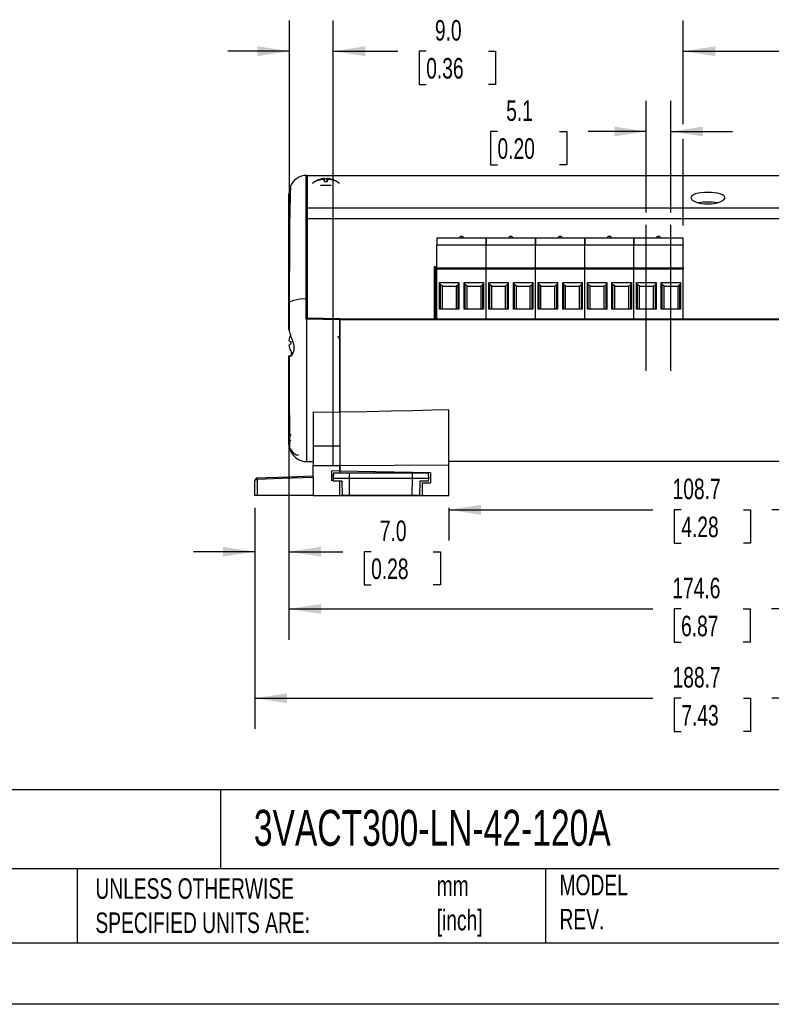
# Model space of a CAD drawing. Header units: millimetres. Extents: x 0 to 1397, y 0 to 1080.
# Tile 6 of 11: x 675 to 1063, y 0 to 507. Entities that reach past the tile are written whole.
import ezdxf

# ---------------------------------------------------------------- set-up
doc = ezdxf.new("R2010")
doc.units = ezdxf.units.MM
doc.header["$LTSCALE"] = 5
doc.linetypes.add('CENTERX2', pattern=[20.32, 12.7, -2.54, 2.54, -2.54])
doc.layers.add('CENTER', color=40, linetype='CENTERX2')
doc.layers.add('DIMENSIONS', color=140, linetype='Continuous', lineweight=25)
doc.layers.add('TEXT', color=140, linetype='Continuous', lineweight=25)
doc.styles.add('SLDTEXTSTYLE0', font='TXT', dxfattribs={"width": 0.7})
doc.dimstyles.new('SLDDIMSTYLE0', dxfattribs={"dimtxt": 10.790039, "dimasz": 16.51, "dimexe": 0, "dimexo": 0.0625, "dimgap": 2.69751, "dimtad": 0, "dimtih": 1, "dimtoh": 1, "dimdec": 1, "dimlfac": 0.4, "dimrnd": 1e-09, "dimzin": 12, "dimdsep": 46, "dimtxsty": 'SLDTEXTSTYLE0', "dimsah": 1, "dimcen": 0.09, "dimadec": 0, "dimazin": 3, "dimtfac": 1, "dimtdec": 1, "dimtofl": 0, "dimtmove": 0, "dimatfit": 3, "dimfxl": 0, "dimfrac": 2, "dimtolj": 1, "dimtzin": 12, "dimarcsym": 0})
doc.dimstyles.new('SLDDIMSTYLE2', dxfattribs={"dimtxt": 10.790039, "dimasz": 16.51, "dimexe": 0, "dimexo": 0.0625, "dimgap": 2.69751, "dimtad": 0, "dimtih": 1, "dimtoh": 1, "dimdec": 1, "dimlfac": 0.4, "dimrnd": 1e-09, "dimzin": 12, "dimdsep": 46, "dimtxsty": 'SLDTEXTSTYLE0', "dimsah": 1, "dimcen": 0.09, "dimadec": 0, "dimazin": 3, "dimtfac": 1, "dimtdec": 1, "dimtmove": 0, "dimatfit": 0, "dimfxl": 0, "dimfrac": 2, "dimtolj": 1, "dimtzin": 12, "dimarcsym": 0})
doc.dimstyles.new('SLDDIMSTYLE4', dxfattribs={"dimtxt": 10.790039, "dimasz": 16.51, "dimexe": 0, "dimexo": 0.0625, "dimgap": 2.69751, "dimtad": 0, "dimtih": 1, "dimtoh": 1, "dimdec": 1, "dimlfac": 0.4, "dimrnd": 1e-09, "dimzin": 4, "dimdsep": 46, "dimtxsty": 'SLDTEXTSTYLE0', "dimsah": 1, "dimcen": 0.09, "dimadec": 0, "dimazin": 1, "dimtfac": 1, "dimtdec": 1, "dimtmove": 0, "dimatfit": 0, "dimfxl": 0, "dimfrac": 2, "dimtolj": 1, "dimtzin": 12, "dimarcsym": 0})

# ---------------------------------------------------------------- blocks, each defined once
blk = doc.blocks.new('_D_9')
at = {"layer": 'DIMENSIONS'}
for p, q in [((814.41, 348.1), (814.41, 507.1)), ((836.97, 277.34), (836.97, 507.1)), ((814.41, 491.22), (782.66, 491.22)), ((836.97, 491.22), (870.31, 491.22)), ((884.93, 491.22), (881.31, 491.22)), ((881.31, 491.22), (881.31, 474.07)), ((916.99, 491.22), (920.62, 491.22)), ((920.62, 491.22), (920.62, 474.07)), ((881.31, 474.07), (884.93, 474.07)), ((920.62, 474.07), (916.99, 474.07))]:
    blk.add_line(p, q, dxfattribs=at)
for points in [[(814.41, 491.22), (797.9, 493.76), (797.9, 488.68)], [(836.97, 491.22), (853.48, 488.68), (853.48, 493.76)]]:
    blk.add_solid(points, dxfattribs=at)
at = {"layer": 'DIMENSIONS', "char_height": 10.583, "attachment_point": 1, "style": 'SLDTEXTSTYLE0'}
for s, insert in [('9.0', (889.42, 507.28)), ('0.36', (884.93, 487.72))]:
    blk.add_mtext(s, dxfattribs=dict(at, insert=insert))
blk = doc.blocks.new('_D_10')
at = {"layer": 'DIMENSIONS'}
for p, q in [((1017.47, 453.66), (1017.47, 507.1)), ((1250.69, 368.14), (1250.69, 507.1)), ((1017.47, 491.22), (1103.43, 491.22)), ((1118.05, 491.22), (1114.43, 491.22)), ((1114.43, 491.22), (1114.43, 474.07)), ((1150.11, 491.22), (1153.74, 491.22)), ((1153.74, 491.22), (1153.74, 474.07)), ((1250.69, 491.22), (1164.74, 491.22)), ((1114.43, 474.07), (1118.05, 474.07)), ((1153.74, 474.07), (1150.11, 474.07)), ((1017.47, 401.41), (1017.47, 446.04))]:
    blk.add_line(p, q, dxfattribs=at)
for points in [[(1017.47, 491.22), (1033.98, 488.68), (1033.98, 493.76)], [(1250.69, 491.22), (1234.18, 493.76), (1234.18, 488.68)]]:
    blk.add_solid(points, dxfattribs=at)
at = {"layer": 'DIMENSIONS', "char_height": 10.583, "attachment_point": 1, "style": 'SLDTEXTSTYLE0'}
for s, insert in [('93.3', (1118.05, 507.28)), ('3.67', (1118.05, 487.72))]:
    blk.add_mtext(s, dxfattribs=dict(at, insert=insert))
blk = doc.blocks.new('_D_12')
at = {"layer": 'DIMENSIONS'}
for p, q in [((896.67, 255.94), (896.67, 239)), ((896.67, 254.88), (1001.84, 254.88)), ((1016.46, 254.88), (1012.84, 254.88)), ((1012.84, 254.88), (1012.84, 237.73)), ((1048.53, 254.88), (1052.15, 254.88)), ((1052.15, 254.88), (1052.15, 237.73)), ((1168.32, 254.88), (1063.15, 254.88)), ((1168.32, 255.94), (1168.32, 239)), ((1012.84, 237.73), (1016.46, 237.73)), ((1052.15, 237.73), (1048.53, 237.73))]:
    blk.add_line(p, q, dxfattribs=at)
for points in [[(896.67, 254.88), (913.18, 252.34), (913.18, 257.42)], [(1168.32, 254.88), (1151.81, 257.42), (1151.81, 252.34)]]:
    blk.add_solid(points, dxfattribs=at)
at = {"layer": 'DIMENSIONS', "char_height": 10.583, "attachment_point": 1, "style": 'SLDTEXTSTYLE0'}
for s, insert in [('108.7', (1011.97, 270.94)), ('4.28', (1016.46, 251.37))]:
    blk.add_mtext(s, dxfattribs=dict(at, insert=insert))
blk = doc.blocks.new('_D_13')
at = {"layer": 'DIMENSIONS'}
for p, q in [((796.62, 255.94), (796.62, 141.91)), ((1268.36, 255.94), (1268.36, 141.91)), ((796.62, 157.78), (1001.84, 157.78)), ((1016.46, 157.78), (1012.84, 157.78)), ((1012.84, 157.78), (1012.84, 140.63)), ((1048.53, 157.78), (1052.15, 157.78)), ((1052.15, 157.78), (1052.15, 140.63)), ((1268.36, 157.78), (1063.15, 157.78)), ((1012.84, 140.63), (1016.46, 140.63)), ((1052.15, 140.63), (1048.53, 140.63))]:
    blk.add_line(p, q, dxfattribs=at)
for points in [[(796.62, 157.78), (813.13, 155.24), (813.13, 160.32)], [(1268.36, 157.78), (1251.85, 160.32), (1251.85, 155.24)]]:
    blk.add_solid(points, dxfattribs=at)
at = {"layer": 'DIMENSIONS', "char_height": 10.583, "attachment_point": 1, "style": 'SLDTEXTSTYLE0'}
for s, insert in [('188.7', (1011.97, 173.84)), ('7.43', (1016.46, 154.27))]:
    blk.add_mtext(s, dxfattribs=dict(at, insert=insert))
blk = doc.blocks.new('_D_14')
at = {"layer": 'DIMENSIONS'}
for p, q in [((814.14, 333.14), (814.13, 187.94)), ((1250.62, 333.12), (1250.61, 237.1)), ((1250.61, 229.48), (1250.61, 187.91)), ((814.13, 203.81), (1001.71, 203.8)), ((1016.34, 203.8), (1012.71, 203.8)), ((1012.71, 203.8), (1012.71, 186.65)), ((1048.4, 203.8), (1052.02, 203.8)), ((1052.02, 203.8), (1052.02, 186.65)), ((1250.61, 203.78), (1063.02, 203.8)), ((1012.71, 186.65), (1016.34, 186.65)), ((1052.02, 186.65), (1048.4, 186.65))]:
    blk.add_line(p, q, dxfattribs=at)
for points in [[(814.13, 203.81), (830.64, 201.27), (830.64, 206.35)], [(1250.61, 203.78), (1234.1, 206.32), (1234.1, 201.24)]]:
    blk.add_solid(points, dxfattribs=at)
at = {"layer": 'DIMENSIONS', "char_height": 10.583, "attachment_point": 1, "style": 'SLDTEXTSTYLE0'}
for s, insert in [('174.6', (1011.85, 219.86)), ('6.87', (1016.34, 200.29))]:
    blk.add_mtext(s, dxfattribs=dict(at, insert=insert))
blk = doc.blocks.new('_D_15')
at = {"layer": 'DIMENSIONS'}
for p, q in [((814.14, 333.14), (814.14, 217.41)), ((796.62, 255.94), (796.62, 217.41)), ((796.62, 233.29), (764.87, 233.29)), ((814.14, 233.29), (841.9, 233.29)), ((856.53, 233.29), (852.9, 233.29)), ((852.9, 233.29), (852.9, 216.14)), ((888.59, 233.29), (892.22, 233.29)), ((892.22, 233.29), (892.22, 216.14)), ((852.9, 216.14), (856.53, 216.14)), ((892.22, 216.14), (888.59, 216.14))]:
    blk.add_line(p, q, dxfattribs=at)
for points in [[(796.62, 233.29), (780.11, 235.83), (780.11, 230.75)], [(814.14, 233.29), (830.65, 230.75), (830.65, 235.83)]]:
    blk.add_solid(points, dxfattribs=at)
at = {"layer": 'DIMENSIONS', "char_height": 10.583, "attachment_point": 1, "style": 'SLDTEXTSTYLE0'}
for s, insert in [('7.0', (861.02, 249.35)), ('0.28', (856.53, 229.78))]:
    blk.add_mtext(s, dxfattribs=dict(at, insert=insert))
blk = doc.blocks.new('_D_18')
at = {"layer": 'DIMENSIONS'}
for p, q in [((998.42, 408.16), (998.42, 465.72)), ((1011.12, 408.16), (1011.12, 465.72)), ((921.68, 449.85), (918.06, 449.85)), ((918.06, 449.85), (918.06, 432.7)), ((953.74, 449.85), (957.37, 449.85)), ((957.37, 449.85), (957.37, 432.7)), ((998.42, 449.85), (968.37, 449.85)), ((1011.12, 449.85), (1042.87, 449.85)), ((918.06, 432.7), (921.68, 432.7)), ((957.37, 432.7), (953.74, 432.7))]:
    blk.add_line(p, q, dxfattribs=at)
for points in [[(998.42, 449.85), (981.91, 452.39), (981.91, 447.31)], [(1011.12, 449.85), (1027.63, 447.31), (1027.63, 452.39)]]:
    blk.add_solid(points, dxfattribs=at)
at = {"layer": 'DIMENSIONS', "char_height": 10.583, "attachment_point": 1, "style": 'SLDTEXTSTYLE0'}
for s, insert in [('5.1', (926.17, 465.9)), ('0.20', (921.68, 446.34))]:
    blk.add_mtext(s, dxfattribs=dict(at, insert=insert))

msp = doc.modelspace()

# ---------------------------------------------------------------- linework, layer by layer
for p, q in [((1241.42, 427.06), (823.57, 427.06)), ((823.57, 410.34), (823.57, 427.04)), ((826.54, 423.12), (826.46, 423.29)), ((829.24, 424.6), (829.14, 424.83)), ((830.57, 424.98), (830.56, 425.27)), ((831.88, 425.01), (831.81, 425.53)), ((832.64, 423.99), (832.36, 425.58)), ((832.48, 424), (832.36, 424.67)), ((833.19, 422.12), (833.19, 422.13)), ((833.75, 423.99), (834.03, 425.58)), ((833.91, 424), (834.03, 424.67)), ((834.51, 425.01), (834.58, 425.53)), ((835.82, 424.98), (835.83, 425.27)), ((837.15, 424.6), (837.25, 424.83)), ((839.93, 423.29), (839.85, 423.12)), ((814.15, 418.01), (814.15, 418.02)), ((823.55, 407.42), (823.57, 407.42)), ((1241.42, 410.34), (823.57, 410.34)), ((823.57, 404.78), (823.57, 410.34)), ((823.57, 402.48), (823.55, 402.48)), ((1241.42, 404.78), (823.57, 404.78)), ((890.47, 395.06), (915.87, 395.06)), ((890.47, 395.06), (890.47, 391.25)), ((915.87, 391.25), (890.47, 391.25)), ((890.47, 379.56), (890.47, 391.25)), ((915.87, 391.25), (915.87, 395.06)), ((915.87, 395.06), (941.27, 395.06)), ((915.87, 395.06), (915.87, 391.25)), ((915.87, 379.56), (915.87, 391.25)), ((941.27, 391.25), (915.87, 391.25)), ((915.87, 379.56), (915.87, 391.25)), ((941.27, 391.25), (941.27, 395.06)), ((941.27, 395.06), (966.67, 395.06)), ((941.27, 395.06), (941.27, 391.25)), ((941.27, 379.56), (941.27, 391.25)), ((966.67, 391.25), (941.27, 391.25)), ((941.27, 379.56), (941.27, 391.25)), ((966.67, 391.25), (966.67, 395.06)), ((966.67, 395.06), (992.07, 395.06)), ((966.67, 395.06), (966.67, 391.25)), ((966.67, 379.56), (966.67, 391.25)), ((992.07, 391.25), (966.67, 391.25)), ((966.67, 379.56), (966.67, 391.25)), ((992.07, 391.25), (992.07, 395.06)), ((992.07, 395.06), (1017.47, 395.06)), ((992.07, 395.06), (992.07, 391.25)), ((992.07, 379.56), (992.07, 391.25)), ((1017.47, 391.25), (992.07, 391.25)), ((992.07, 379.56), (992.07, 391.25)), ((1017.47, 391.25), (1017.47, 395.06)), ((1017.47, 379.56), (1017.47, 391.25)), ((823.55, 380.7), (823.57, 380.7)), ((889.7, 380.06), (889.04, 380.06)), ((889.04, 380.06), (889.04, 353.36)), ((889.7, 380.06), (889.7, 353.36)), ((889.7, 380.06), (890.15, 380.06)), ((890.15, 380.06), (890.15, 353.36)), ((890.47, 380.06), (890.15, 380.06)), ((890.47, 379.56), (890.47, 378.81)), ((890.47, 379.56), (915.87, 379.56)), ((890.47, 353.36), (890.47, 378.81)), ((915.87, 378.81), (890.47, 378.81)), ((915.87, 379.56), (915.87, 378.81)), ((915.87, 379.56), (941.27, 379.56)), ((915.87, 353.36), (915.87, 378.81)), ((915.87, 353.36), (915.87, 378.81)), ((941.27, 378.81), (915.87, 378.81)), ((941.27, 379.56), (941.27, 378.81)), ((941.27, 379.56), (966.67, 379.56)), ((941.27, 353.36), (941.27, 378.81)), ((941.27, 353.36), (941.27, 378.81)), ((966.67, 378.81), (941.27, 378.81)), ((966.67, 379.56), (966.67, 378.81)), ((966.67, 379.56), (992.07, 379.56)), ((966.67, 353.36), (966.67, 378.81)), ((966.67, 353.36), (966.67, 378.81)), ((992.07, 378.81), (966.67, 378.81)), ((992.07, 379.56), (992.07, 378.81)), ((992.07, 379.56), (1017.47, 379.56)), ((992.07, 353.36), (992.07, 378.81)), ((992.07, 353.36), (992.07, 378.81)), ((1017.47, 378.81), (992.07, 378.81)), ((1017.47, 353.36), (1017.47, 378.81)), ((891.82, 358.31), (891.82, 372.06)), ((891.82, 372.06), (901.82, 372.06)), ((893.32, 370.06), (892.15, 371.07)), ((892.15, 371.07), (892.15, 358.31)), ((900.32, 370.06), (901.49, 371.07)), ((901.49, 358.31), (901.49, 371.07)), ((901.82, 372.06), (901.82, 358.31)), ((904.52, 358.31), (904.52, 372.06)), ((904.52, 372.06), (914.52, 372.06)), ((906.02, 370.06), (904.85, 371.07)), ((904.85, 371.07), (904.85, 358.31)), ((913.02, 370.06), (914.19, 371.07)), ((914.19, 358.31), (914.19, 371.07)), ((914.52, 372.06), (914.52, 358.31)), ((917.22, 358.31), (917.22, 372.06)), ((917.22, 372.06), (927.22, 372.06)), ((918.72, 370.06), (917.55, 371.07)), ((917.55, 371.07), (917.55, 358.31)), ((925.72, 370.06), (926.89, 371.07)), ((926.89, 358.31), (926.89, 371.07)), ((927.22, 372.06), (927.22, 358.31)), ((929.92, 358.31), (929.92, 372.06)), ((929.92, 372.06), (939.92, 372.06)), ((931.42, 370.06), (930.25, 371.07)), ((930.25, 371.07), (930.25, 358.31)), ((938.42, 370.06), (939.59, 371.07)), ((939.59, 358.31), (939.59, 371.07)), ((939.92, 372.06), (939.92, 358.31)), ((942.62, 358.31), (942.62, 372.06)), ((942.62, 372.06), (952.62, 372.06)), ((944.12, 370.06), (942.95, 371.07)), ((942.95, 371.07), (942.95, 358.31)), ((951.12, 370.06), (952.29, 371.07)), ((952.29, 358.31), (952.29, 371.07)), ((952.62, 372.06), (952.62, 358.31)), ((955.32, 358.31), (955.32, 372.06)), ((955.32, 372.06), (965.32, 372.06)), ((956.82, 370.06), (955.65, 371.07)), ((955.65, 371.07), (955.65, 358.31)), ((963.82, 370.06), (964.99, 371.07)), ((964.99, 358.31), (964.99, 371.07)), ((965.32, 372.06), (965.32, 358.31)), ((968.02, 358.31), (968.02, 372.06)), ((968.02, 372.06), (978.02, 372.06)), ((969.52, 370.06), (968.35, 371.07)), ((968.35, 371.07), (968.35, 358.31)), ((976.52, 370.06), (977.69, 371.07)), ((977.69, 358.31), (977.69, 371.07)), ((978.02, 372.06), (978.02, 358.31)), ((980.72, 358.31), (980.72, 372.06)), ((980.72, 372.06), (990.72, 372.06)), ((982.22, 370.06), (981.05, 371.07)), ((981.05, 371.07), (981.05, 358.31)), ((989.22, 370.06), (990.39, 371.07)), ((990.39, 358.31), (990.39, 371.07)), ((990.72, 372.06), (990.72, 358.31)), ((993.42, 358.31), (993.42, 372.06)), ((993.42, 372.06), (1003.42, 372.06)), ((994.92, 370.06), (993.75, 371.07)), ((993.75, 371.07), (993.75, 358.31)), ((1001.92, 370.06), (1003.09, 371.07)), ((1003.09, 358.31), (1003.09, 371.07)), ((1003.42, 372.06), (1003.42, 358.31)), ((1006.12, 358.31), (1006.12, 372.06)), ((1006.12, 372.06), (1016.12, 372.06)), ((1007.62, 370.06), (1006.45, 371.07)), ((1006.45, 371.07), (1006.45, 358.31)), ((1014.62, 370.06), (1015.79, 371.07)), ((1015.79, 358.31), (1015.79, 371.07)), ((1016.12, 372.06), (1016.12, 358.31)), ((823.57, 353.75), (823.57, 367.37)), ((893.32, 370.06), (900.32, 370.06)), ((893.32, 358.31), (893.32, 370.06)), ((900.32, 370.06), (900.32, 358.31)), ((906.02, 370.06), (913.02, 370.06)), ((906.02, 358.31), (906.02, 370.06)), ((913.02, 370.06), (913.02, 358.31)), ((918.72, 370.06), (925.72, 370.06)), ((918.72, 358.31), (918.72, 370.06)), ((925.72, 370.06), (925.72, 358.31)), ((931.42, 370.06), (938.42, 370.06)), ((931.42, 358.31), (931.42, 370.06)), ((938.42, 370.06), (938.42, 358.31)), ((944.12, 370.06), (951.12, 370.06)), ((944.12, 358.31), (944.12, 370.06)), ((951.12, 370.06), (951.12, 358.31)), ((956.82, 370.06), (963.82, 370.06)), ((956.82, 358.31), (956.82, 370.06)), ((963.82, 370.06), (963.82, 358.31)), ((969.52, 370.06), (976.52, 370.06)), ((969.52, 358.31), (969.52, 370.06)), ((976.52, 370.06), (976.52, 358.31)), ((982.22, 370.06), (989.22, 370.06)), ((982.22, 358.31), (982.22, 370.06)), ((989.22, 370.06), (989.22, 358.31)), ((994.92, 370.06), (1001.92, 370.06)), ((994.92, 358.31), (994.92, 370.06)), ((1001.92, 370.06), (1001.92, 358.31)), ((1007.62, 370.06), (1014.62, 370.06)), ((1007.62, 358.31), (1007.62, 370.06)), ((1014.62, 370.06), (1014.62, 358.31)), ((901.82, 358.31), (891.82, 358.31)), ((914.52, 358.31), (904.52, 358.31)), ((927.22, 358.31), (917.22, 358.31)), ((939.92, 358.31), (929.92, 358.31)), ((952.62, 358.31), (942.62, 358.31)), ((965.32, 358.31), (955.32, 358.31)), ((978.02, 358.31), (968.02, 358.31)), ((990.72, 358.31), (980.72, 358.31)), ((1003.42, 358.31), (993.42, 358.31)), ((1016.12, 358.31), (1006.12, 358.31)), ((823.22, 353.12), (822.98, 353.19)), ((840.42, 352.82), (823.22, 353.12)), ((823.55, 353.75), (840.42, 353.45)), ((823.55, 353.75), (823.57, 353.75)), ((840.42, 352.74), (840.42, 353.36)), ((840.42, 353.36), (1224.57, 353.36)), ((840.42, 352.82), (840.42, 305.18)), ((1224.57, 352.74), (840.42, 352.74)), ((840.42, 352.73), (840.42, 352.74)), ((1224.57, 352.73), (840.42, 352.73)), ((840.42, 305.19), (840.42, 352.73)), ((814.41, 341.75), (815.04, 341.63)), ((815.04, 340.19), (814.41, 340.08)), ((814.44, 341.71), (815.07, 341.6)), ((815.04, 345), (815.04, 344.94)), ((815.04, 341.63), (815.04, 340.91)), ((815.04, 340.91), (815.04, 340.19)), ((840.78, 343.04), (840.18, 343.04)), ((815.04, 336.89), (815.04, 336.82)), ((814.15, 334.22), (815.39, 334.3)), ((814.15, 334.22), (814.54, 333.8)), ((826.65, 305.39), (840.42, 305.18)), ((826.65, 305.39), (826.65, 287.69)), ((840.42, 305.18), (840.42, 287.69)), ((896.67, 277.99), (896.67, 306.48)), ((814.57, 290.71), (815.2, 290.6)), ((814.23, 287.86), (814.14, 289.04)), ((840.42, 287.69), (826.65, 287.69)), ((826.65, 287.69), (826.65, 277.7)), ((840.42, 287.69), (840.42, 277.79)), ((823.11, 279.77), (826.65, 279.71)), ((823.22, 279.92), (823.22, 279.92)), ((896.67, 279.96), (1168.32, 279.96)), ((826.65, 277.7), (840.42, 277.79)), ((826.65, 271.55), (826.65, 277.7)), ((836.16, 274.96), (840.42, 275.17)), ((836.16, 274.95), (836.16, 269.95)), ((840.42, 277.79), (896.67, 277.99)), ((840.42, 275.17), (840.42, 277.79)), ((840.42, 277.79), (840.42, 274.78)), ((840.42, 273.86), (840.42, 274.78)), ((887.17, 273.96), (840.42, 274.78)), ((840.42, 273.86), (840.42, 274.78)), ((858.17, 274.47), (858.16, 273.86)), ((861.61, 274.41), (861.61, 273.86)), ((865.05, 273.86), (865.04, 274.35)), ((896.67, 262.29), (896.67, 277.99)), ((796.62, 270.04), (796.69, 270.19)), ((796.62, 262.29), (796.62, 270.04)), ((796.62, 266.35), (796.62, 269.54)), ((797.83, 271.29), (797.83, 271.25)), ((797.83, 270.54), (797.83, 262.29)), ((837.03, 272.66), (836.16, 272.67)), ((837.01, 269.95), (836.16, 269.95)), ((837.07, 273.86), (836.97, 270.99)), ((845.32, 270.99), (836.97, 270.99)), ((836.97, 270.99), (837.02, 269.59)), ((841.53, 269.59), (837.02, 269.59)), ((837.07, 273.86), (845.36, 273.86)), ((840.42, 262.29), (840.42, 269.59)), ((841.79, 262.37), (841.53, 269.59)), ((845.32, 270.99), (845.36, 273.86)), ((877.9, 270.99), (845.32, 270.99)), ((845.44, 262.37), (845.32, 270.99)), ((845.36, 273.86), (877.86, 273.86)), ((877.77, 262.37), (877.9, 270.99)), ((877.9, 270.99), (877.86, 273.86)), ((877.86, 273.86), (886.14, 273.86)), ((886.24, 270.99), (877.9, 270.99)), ((881.68, 269.59), (881.43, 262.37)), ((886.19, 269.59), (881.68, 269.59)), ((886.24, 270.99), (886.14, 273.86)), ((886.19, 269.59), (886.24, 270.99)), ((887.17, 273.96), (887.17, 268.79)), ((882.92, 268.71), (887.17, 268.79)), ((882.92, 268.71), (882.92, 262.29)), ((797.83, 262.29), (796.62, 262.29)), ((826.65, 262.29), (797.83, 262.29)), ((826.65, 262.29), (840.42, 262.29)), ((840.42, 262.29), (882.92, 262.29)), ((841.79, 262.37), (845.44, 262.37)), ((845.44, 262.37), (877.77, 262.37)), ((877.77, 262.37), (881.43, 262.37)), ((882.92, 262.29), (896.67, 262.29))]:
    msp.add_line(p, q)
at = {"color": 7, "linetype": 'Continuous'}
msp.add_line((1397.01, 0.01), (0.01, 0.01), dxfattribs=at)
at = {"flags": 128}
for points in [[(822.98, 425.03), (822.98, 426.81), (822.98, 427.11)], [(823.55, 426.6), (823.55, 426.33), (823.55, 425.48), (823.55, 424.04), (823.55, 422), (823.55, 419.35), (823.55, 415.99), (823.55, 412), (823.55, 408.55), (823.55, 404.81), (823.55, 400.59), (823.55, 395.83), (823.55, 390.5), (823.55, 385.44), (823.55, 379.97), (823.55, 374.11), (823.55, 367.58), (823.55, 360.78), (823.55, 353.75)], [(815.1, 421.98), (815.01, 421.78), (814.9, 420.54), (814.8, 418.32), (814.7, 415.04), (814.61, 410.61), (814.56, 407.17), (814.52, 403.14), (814.47, 398.5), (814.43, 393.15), (814.4, 389.11), (814.38, 384.62), (814.36, 379.68), (814.34, 375.63), (814.32, 371.3), (814.31, 366.7), (814.29, 361.79)], [(822.97, 419.26), (822.97, 421.1), (822.98, 422.68)], [(822.98, 422.68), (822.98, 423.97), (822.98, 425.03)], [(826.46, 423.29), (826.59, 423.52), (826.66, 423.57)], [(832.67, 424), (832.54, 424.73), (832.43, 425.4)], [(833.72, 424), (833.85, 424.73), (833.96, 425.4)], [(839.73, 423.57), (839.8, 423.52), (839.93, 423.29)], [(814.14, 347.62), (814.14, 352.12), (814.14, 356.64), (814.14, 361.13), (814.14, 365.59), (814.14, 369.99), (814.14, 374.31), (814.14, 378.53), (814.14, 382.62), (814.14, 387.86), (814.14, 392.79), (814.15, 397.39), (814.15, 401.6), (814.15, 405.4), (814.15, 408.74), (814.15, 412.13), (814.15, 414.78), (814.15, 416.66), (814.15, 417.76)], [(814.46, 420.28), (814.43, 419.16), (814.4, 417.09), (814.38, 414.13), (814.36, 410.27), (814.34, 405.52), (814.33, 399.91), (814.32, 395.06), (814.31, 389.62), (814.31, 383.6), (814.3, 376.9), (814.3, 373.28), (814.3, 369.53), (814.3, 365.62), (814.3, 361.57), (814.3, 357.49), (814.29, 353.4), (814.29, 349.38), (814.29, 346.78)], [(822.97, 386.26), (822.96, 387.53), (822.96, 388.9), (822.97, 390.37), (822.98, 392.67), (822.98, 394.09), (822.98, 395.03), (822.98, 395.54), (822.98, 397.31), (822.98, 401.07), (822.98, 404.22), (822.98, 406.85), (822.98, 411.36), (822.98, 413.12), (822.98, 413.38), (822.98, 413.65), (822.98, 413.91), (822.98, 414.16), (822.98, 414.41), (822.98, 414.42), (822.98, 414.47), (822.98, 414.63), (822.98, 415.22), (822.98, 415.5), (822.98, 415.81), (822.98, 416.15), (822.98, 416.53), (822.98, 416.94), (822.98, 417.37), (822.97, 419.26)], [(1039.07, 415.73), (1038.42, 416.8), (1036.55, 417.68), (1035.19, 418.02), (1033.67, 418.26), (1031.97, 418.41), (1030.21, 418.46), (1028.44, 418.41), (1026.74, 418.26), (1025.21, 418.02), (1023.85, 417.69), (1021.96, 416.81), (1021.32, 415.73)], [(1021.32, 415.73), (1021.96, 414.58), (1023.83, 413.53), (1025.21, 413.08), (1026.7, 412.77), (1028.42, 412.56), (1030.18, 412.49), (1031.94, 412.56), (1033.66, 412.77), (1035.16, 413.08), (1036.55, 413.52), (1038.42, 414.57), (1039.07, 415.73)], [(822.98, 383.3), (822.97, 384.81), (822.97, 386.26)], [(822.98, 369.22), (822.98, 370.92), (822.98, 372.94), (822.98, 375.25), (822.98, 377.81), (822.98, 378.52), (822.98, 379.23), (822.98, 379.93), (822.98, 380.62), (822.98, 381.3), (822.98, 381.97), (822.98, 382.12), (822.98, 382.39), (822.98, 383.3)], [(915.87, 379.56), (915.87, 379.55), (915.87, 379.51), (915.87, 379.44), (915.87, 379.34), (915.87, 379.23), (915.87, 379.1), (915.87, 378.96), (915.87, 378.81)], [(941.27, 379.56), (941.27, 379.55), (941.27, 379.51), (941.27, 379.44), (941.27, 379.34), (941.27, 379.23), (941.27, 379.1), (941.27, 378.96), (941.27, 378.81)], [(966.67, 379.56), (966.67, 379.55), (966.67, 379.51), (966.67, 379.44), (966.67, 379.34), (966.67, 379.23), (966.67, 379.1), (966.67, 378.96), (966.67, 378.81)], [(992.07, 379.56), (992.07, 379.55), (992.07, 379.51), (992.07, 379.44), (992.07, 379.34), (992.07, 379.23), (992.07, 379.1), (992.07, 378.96), (992.07, 378.81)], [(1017.47, 379.56), (1017.47, 379.55), (1017.47, 379.51), (1017.47, 379.44), (1017.47, 379.34), (1017.47, 379.23), (1017.47, 379.1), (1017.47, 378.96), (1017.47, 378.81)], [(891.82, 371.7), (891.93, 371.34), (892.15, 371.07)], [(901.49, 371.07), (901.75, 371.41), (901.82, 371.7)], [(904.52, 371.7), (904.63, 371.34), (904.85, 371.07)], [(914.19, 371.07), (914.45, 371.41), (914.52, 371.7)], [(917.22, 371.7), (917.33, 371.34), (917.55, 371.07)], [(926.89, 371.07), (927.15, 371.41), (927.22, 371.7)], [(929.92, 371.7), (930.03, 371.34), (930.25, 371.07)], [(939.59, 371.07), (939.85, 371.41), (939.92, 371.7)], [(942.62, 371.7), (942.73, 371.34), (942.95, 371.07)], [(952.29, 371.07), (952.55, 371.41), (952.62, 371.7)], [(955.32, 371.7), (955.43, 371.34), (955.65, 371.07)], [(964.99, 371.07), (965.25, 371.41), (965.32, 371.7)], [(968.02, 371.7), (968.13, 371.34), (968.35, 371.07)], [(977.69, 371.07), (977.95, 371.41), (978.02, 371.7)], [(980.72, 371.7), (980.83, 371.34), (981.05, 371.07)], [(990.39, 371.07), (990.65, 371.41), (990.72, 371.7)], [(993.42, 371.7), (993.53, 371.34), (993.75, 371.07)], [(1003.09, 371.07), (1003.35, 371.41), (1003.42, 371.7)], [(1006.12, 371.7), (1006.23, 371.34), (1006.45, 371.07)], [(1015.79, 371.07), (1016.05, 371.41), (1016.12, 371.7)], [(822.98, 363.71), (822.98, 365.88), (822.98, 369.22)], [(814.29, 361.79), (814.29, 357.9), (814.29, 353.88), (814.29, 349.75), (814.29, 346.79)], [(814.44, 361.78), (814.79, 362.23), (816.75, 363), (819.71, 363.52), (822.98, 363.71)], [(822.98, 353.19), (822.98, 358.51), (822.98, 363.71)], [(823.22, 353.12), (823.22, 346.2), (823.22, 339.34), (823.22, 332.62), (823.22, 326.08), (823.22, 319.78), (823.22, 313.78), (823.22, 308.14), (823.22, 302.89), (823.22, 298.09), (823.22, 293.78), (823.22, 289.99), (823.22, 286.76), (823.22, 283.38), (823.22, 281.08), (823.22, 279.92), (823.22, 279.92)], [(840.42, 353.45), (840.42, 353.41), (840.42, 353.27), (840.42, 353.06), (840.42, 352.82)], [(816.32, 340.99), (816.62, 339.58), (816.73, 338.31), (816.65, 337.12), (816.38, 336.01), (815.47, 334.4), (814.54, 333.8)], [(840.25, 342.93), (839.81, 343.66), (839.37, 344.4)], [(815.39, 334.3), (815.39, 335.36), (815.39, 336.45)], [(840.42, 337.78), (840.47, 337.56), (840.61, 337.36)], [(814.15, 305.75), (814.16, 307.43), (814.16, 309.1), (814.16, 310.76), (814.16, 312.38), (814.16, 313.95), (814.16, 315.46), (814.16, 316.88), (814.16, 322.19), (814.15, 327.96), (814.15, 334.22)], [(814.3, 333.97), (814.3, 333.78), (814.3, 330.15), (814.31, 323.38), (814.32, 317.32), (814.32, 311.86), (814.33, 306.96), (814.35, 301.32), (814.37, 296.57), (814.39, 292.7), (814.42, 289.73), (814.45, 287.68), (814.49, 286.59)], [(814.15, 299.05), (814.15, 302.21), (814.15, 305.75)], [(896.67, 306.48), (888.04, 306.22), (878.1, 305.96), (866.85, 305.7), (854.29, 305.45), (840.42, 305.19)], [(814.14, 289.04), (814.14, 290.02), (814.15, 292.04), (814.15, 295.07), (814.15, 299.05)], [(814.87, 286.53), (814.96, 285.36), (814.99, 285.29)], [(796.69, 270.19), (796.7, 270.21), (796.73, 270.24), (796.74, 270.25), (796.74, 270.25), (796.74, 270.25), (796.74, 270.25), (796.75, 270.26), (796.83, 270.32), (797.17, 270.45), (797.45, 270.51), (797.83, 270.54)], [(797.83, 271.29), (813.97, 271.86), (826.65, 272.3)], [(826.65, 271.55), (810.51, 270.98), (797.83, 270.54)], [(826.65, 271.55), (826.65, 266.36), (826.65, 262.29)]]:
    msp.add_lwpolyline(points, dxfattribs=at)
for centre, radius, start, end in [((823.39, 418), 9.24, 90.5838, 158.6586), ((822.92, 426.6), 0.628, 0.0415, 87.0199), ((833.16, 414.01), 11.44, 110.9383, 125.7987), ((833.19, 414.24), 11.39, 95.7617, 125.0203), ((829.25, 424.68), 0.184, 127.7352, 175.4396), ((829.25, 424.71), 0.184, 184.5604, 232.2648), ((833.19, 414.24), 11.34, 103.4385, 110.9586), ((833.16, 413.39), 11.87, 102.6553, 109.7991), ((833.12, 457.69), 35.55, 265.7287, 270.1155), ((833.2, 415.8), 9.83, 98.1556, 105.5948), ((831.76, 415.16), 9.9, 89.7487, 96.9912), ((832.24, 423.74), 1.85, 86.2525, 103.4442), ((829.89, 421.71), 3.86, 50.1769, 60.1347), ((831.61, 425.16), 0.852, 16.0613, 29.3819), ((867.54, 428.34), 35.38, 185.9468, 187.0404), ((833.19, 401.64), 23.77, 88.1651, 91.8349), ((833.19, 447.63), 23.64, 268.1616, 270.0061), ((833.2, 447.63), 23.64, 269.9939, 271.8384), ((833.27, 457.69), 35.55, 269.8845, 274.2713), ((834.77, 425.16), 0.852, 150.6181, 163.9387), ((798.85, 428.34), 35.38, 352.9596, 354.0532), ((834.15, 423.74), 1.85, 76.5558, 93.7475), ((836.5, 421.71), 3.86, 119.8653, 129.8231), ((833.19, 414.24), 11.39, 54.9797, 84.2383), ((833.19, 415.8), 9.83, 74.4052, 81.8444), ((834.63, 415.16), 9.9, 83.0088, 90.2513), ((833.19, 414.24), 11.34, 69.0414, 76.5615), ((833.23, 413.39), 11.87, 70.2009, 77.3447), ((837.14, 424.68), 0.184, 4.5604, 52.2648), ((837.14, 424.71), 0.184, 307.7352, 355.4396), ((833.23, 414.01), 11.44, 54.2013, 69.0617), ((1030.19, 386.59), 26.91, 79.5921, 100.4078), ((903.17, 394.56), 1.25, 112.6463, 156.4218), ((903.17, 394.56), 1.25, 23.5782, 112.6463), ((928.57, 394.56), 1.25, 112.6463, 156.4218), ((928.57, 394.56), 1.25, 23.5782, 112.6463), ((953.97, 394.56), 1.25, 112.6463, 156.4218), ((953.97, 394.56), 1.25, 23.5782, 112.6463), ((979.37, 394.56), 1.25, 112.6463, 156.4218), ((979.37, 394.56), 1.25, 23.5782, 112.6463), ((1004.77, 394.56), 1.25, 112.6463, 156.4218), ((1004.77, 394.56), 1.25, 23.5782, 112.6463), ((829.19, 347.42), 8.47, 131.6949, 137.1383), ((943.28, 388.3), 135.49, 197.843, 200.4367), ((820.56, 341.65), 6.46, 162.1228, 173.8795), ((815.93, 342.81), 1.85, 194.9539, 215.1432), ((815.93, 339.01), 1.85, 144.8568, 165.0461), ((821.69, 340.93), 7.76, 148.9328, 159.6773), ((820.56, 340.18), 6.46, 186.1205, 197.8772), ((821.69, 340.89), 7.76, 200.3227, 211.0672), ((821.6, 340.91), 7.72, 211.9665, 224.1833), ((821.85, 289.89), 7.76, 148.9328, 159.6773), ((821.64, 288.67), 7.46, 182.6482, 208.5881), ((823.04, 288.76), 8.82, 192.4224, 222.2828), ((821.75, 289.87), 7.72, 211.9665, 243.1323), ((823.32, 288.78), 9.01, 219.2344, 269.3192), ((818.52, 283.5), 0.583, 282.9609, 0), ((797.99, 269.92), 1.34, 97.4725, 168.611), ((797.99, 269.93), 1.34, 97.124, 168.5415), ((807.02, 270.96), 9.19, 178.2044, 182.62)]:
    msp.add_arc(centre, radius, start, end)
at = {"layer": 'CENTER', "ltscale": 2.5}
for p, q in [((998.42, 326.56), (998.42, 401.81)), ((1011.12, 326.56), (1011.12, 401.81))]:
    msp.add_line(p, q, dxfattribs=at)
at = {"layer": 'TEXT'}
for p, q in [((1365.25, 110.63), (31.75, 110.63)), ((778.79, 110.63), (778.79, 69.85)), ((1365.25, 69.85), (31.75, 69.85)), ((704.99, 69.85), (704.99, 31.75)), ((946.5, 69.85), (946.5, 31.75)), ((31.75, 31.75), (1365.25, 31.75))]:
    msp.add_line(p, q, dxfattribs=at)

# ---------------------------------------------------------------- texts
at = {"layer": 'TEXT', "linetype": 'CENTERX2', "lineweight": 18, "attachment_point": 1, "style": 'SLDTEXTSTYLE0'}
for s, insert, char_height in [('3VACT300-LN-42-120A', (796.04, 100.23), 18.5208), ('MODEL ^JREV.', (953.67, 66.82), 10.5833), ('UNLESS OTHERWISE ^JSPECIFIED UNITS ARE:', (714.35, 64.98), 10.5833), ('mm^J[inch]', (890.32, 66.35), 10.583)]:
    msp.add_mtext(s, dxfattribs=dict(at, insert=insert, char_height=char_height))

# ---------------------------------------------------------------- dimensions: what is measured, and where the dimension line sits
at = {"layer": 'DIMENSIONS'}
for base, p1, p2, dimstyle, picture, middle in [((814.41, 491.22), (836.97, 270.99), (814.41, 341.75), 'SLDDIMSTYLE4', '_D_9', (900.96, 491.22)), ((1250.69, 491.22), (1017.47, 395.06), (1250.69, 361.79), 'SLDDIMSTYLE0', '_D_10', (1134.08, 491.22)), ((814.14, 233.29), (796.62, 262.29), (814.14, 339.49), 'SLDDIMSTYLE4', '_D_15', (872.56, 233.29)), ((1168.32, 254.88), (896.67, 262.29), (1168.32, 262.29), 'SLDDIMSTYLE0', '_D_12', (1032.49, 254.88))]:
    dim = msp.add_linear_dim(base=base, p1=p1, p2=p2, dimstyle=dimstyle, dxfattribs=at)
    dim.commit()
    dim.dimension.update_dxf_attribs({"geometry": picture, "text_midpoint": middle, "dimtype": 160})
for base, p1, p2, angle, dimstyle, picture, middle in [((998.42, 449.85), (1011.12, 401.81), (998.42, 401.81), 360, 'SLDDIMSTYLE2', '_D_18', (937.71, 449.85)), ((1250.61, 203.78), (814.14, 339.49), (1250.62, 339.47), 359.9963, 'SLDDIMSTYLE0', '_D_14', (1032.37, 203.8)), ((1268.36, 157.78), (796.62, 262.29), (1268.36, 262.29), 0, 'SLDDIMSTYLE0', '_D_13', (1032.49, 157.78))]:
    dim = msp.add_linear_dim(base=base, p1=p1, p2=p2, angle=angle, dimstyle=dimstyle, dxfattribs=at)
    dim.commit()
    dim.dimension.update_dxf_attribs({"geometry": picture, "text_midpoint": middle, "dimtype": 160})

doc.saveas('drawing.dxf')
